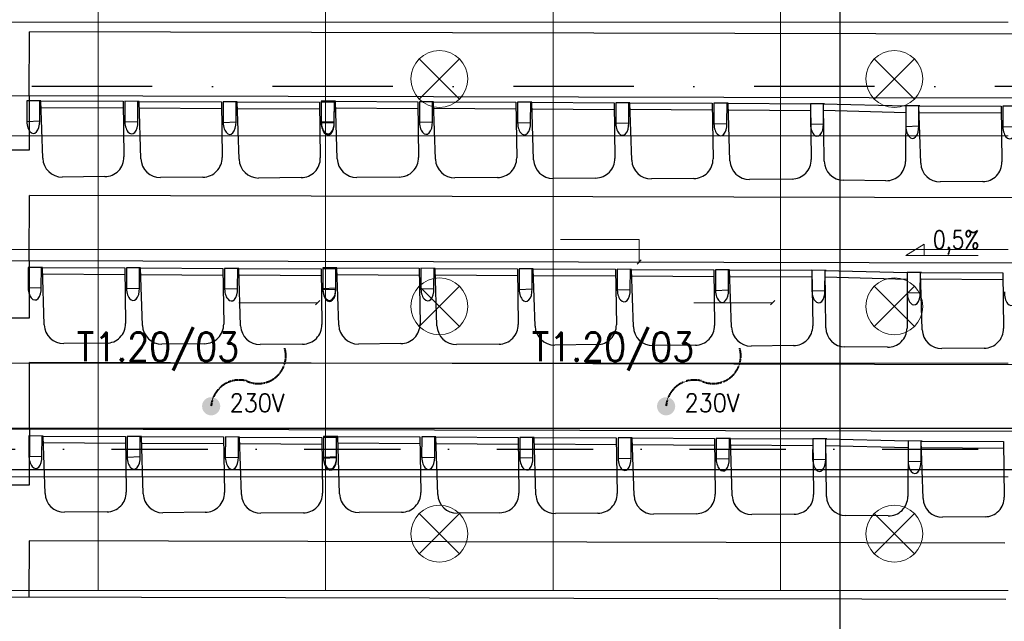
# Model space of a CAD drawing. Header units: millimetres. Extents: x -32221 to 212500, y 31663 to 93766.
# Tile 190 of 256: x 81058 to 86252, y 37833 to 41007. Entities that reach past the tile are written whole.
import ezdxf

# ---------------------------------------------------------------- set-up
doc = ezdxf.new("R2010")
doc.units = ezdxf.units.MM
doc.linetypes.add('DASHDOTX2', pattern=[50.8, 25.4, -12.7, 0, -12.7])
doc.linetypes.add('HIDDEN', pattern=[0.375, 0.25, -0.125])
for name, color, linetype in [('IE-ZASILANIA', 5, 'Continuous'), ('osie', 251, 'Continuous'), ('Sciany', 251, 'Continuous'), ('Wyposazenie', 251, 'Continuous')]:
    doc.layers.add(name, color=color, linetype=linetype)
for name, color, linetype, lineweight in [('kasetony', 251, 'Continuous', 5), ('lampy', 251, 'Continuous', 9), ('opis', 251, 'Continuous', 15)]:
    doc.layers.add(name, color=color, linetype=linetype, lineweight=lineweight)
doc.styles.add('ROMANS', font='romans.shx', dxfattribs={"width": 0.7})
doc.styles.get("Standard").update_dxf_attribs({"font": 'ARIALN.TTF'})

msp = doc.modelspace()

# ---------------------------------------------------------------- hatches: boundary and pattern name
at = {"layer": 'IE-ZASILANIA', "linetype": 'HIDDEN', "lineweight": 40}
h = msp.add_hatch(color=256, dxfattribs=at)
edge = h.paths.add_edge_path()
edge.add_ellipse((82068.238, 38967.713), major_axis=(33.941, 33.941), ratio=1, start_angle=327.952764, end_angle=507.952764)
edge.add_ellipse((82068.238, 38967.713), major_axis=(-33.941, 33.941), ratio=1, start_angle=57.952764, end_angle=237.952764)
h = msp.add_hatch(color=256, dxfattribs=at)
edge = h.paths.add_edge_path()
edge.add_ellipse((84468.238, 38967.713), major_axis=(33.941, 33.941), ratio=1, start_angle=327.952764, end_angle=507.952764)
edge.add_ellipse((84468.238, 38967.713), major_axis=(-33.941, 33.941), ratio=1, start_angle=57.952764, end_angle=237.952764)

# ---------------------------------------------------------------- linework, layer by layer
for centre, radius, start, end in [((82316.35, 39233.528), 145.972, 244.818751, 15.925672), ((84716.35, 39233.528), 145.972, 244.818751, 15.925672), ((82216.998, 38957.008), 149.145, 75.539272, 175.884073), ((84616.998, 38957.008), 149.145, 75.539272, 175.884073)]:
    msp.add_arc(centre, radius, start, end, dxfattribs=at)
at = {"layer": 'kasetony', "color": 251, "true_color": 0x636466}
for p, q in [((81472.266, 40994.948), (81472.266, 41594.948)), ((81472.266, 41594.948), (81472.266, 40994.948)), ((82672.266, 40994.948), (82672.266, 41594.948)), ((82672.266, 41594.948), (82672.266, 40994.948)), ((83872.266, 40994.948), (83872.266, 41594.948)), ((83872.266, 41594.948), (83872.266, 40994.948)), ((85072.266, 40994.948), (85072.266, 41594.948)), ((85072.266, 41594.948), (85072.266, 40994.948)), ((80272.266, 40994.948), (81472.266, 40994.948)), ((81472.266, 40994.948), (80272.266, 40994.948)), ((81472.266, 40994.948), (82672.266, 40994.948)), ((81472.266, 40394.948), (81472.266, 40994.948)), ((81472.266, 40994.948), (81472.266, 40394.948)), ((82672.266, 40994.948), (81472.266, 40994.948)), ((82672.266, 40994.948), (83872.266, 40994.948)), ((82672.266, 40394.948), (82672.266, 40994.948)), ((82672.266, 40994.948), (82672.266, 40394.948)), ((83872.266, 40994.948), (82672.266, 40994.948)), ((83872.266, 40994.948), (85072.266, 40994.948)), ((83872.266, 40394.948), (83872.266, 40994.948)), ((83872.266, 40994.948), (83872.266, 40394.948)), ((85072.266, 40994.948), (83872.266, 40994.948)), ((85072.266, 40994.948), (86272.266, 40994.948)), ((85072.266, 40394.948), (85072.266, 40994.948)), ((85072.266, 40994.948), (85072.266, 40394.948)), ((86272.266, 40994.948), (85072.266, 40994.948)), ((80272.266, 40394.948), (81472.266, 40394.948)), ((81472.266, 40394.948), (80272.266, 40394.948)), ((81472.266, 40394.948), (82672.266, 40394.948)), ((81472.266, 39794.948), (81472.266, 40394.948)), ((81472.266, 40394.948), (81472.266, 39794.948)), ((82672.266, 40394.948), (81472.266, 40394.948)), ((82672.266, 40394.948), (83872.266, 40394.948)), ((82672.266, 39794.948), (82672.266, 40394.948)), ((82672.266, 40394.948), (82672.266, 39794.948)), ((83872.266, 40394.948), (82672.266, 40394.948)), ((83872.266, 40394.948), (85072.266, 40394.948)), ((83872.266, 39794.948), (83872.266, 40394.948)), ((83872.266, 40394.948), (83872.266, 39794.948)), ((85072.266, 40394.948), (83872.266, 40394.948)), ((85072.266, 40394.948), (86272.266, 40394.948)), ((85072.266, 39794.948), (85072.266, 40394.948)), ((85072.266, 40394.948), (85072.266, 39794.948)), ((86272.266, 40394.948), (85072.266, 40394.948)), ((80272.266, 39794.948), (81472.266, 39794.948)), ((81472.266, 39794.948), (80272.266, 39794.948)), ((81472.266, 39794.948), (82672.266, 39794.948)), ((81472.266, 39194.948), (81472.266, 39794.948)), ((81472.266, 39794.948), (81472.266, 39194.948)), ((82672.266, 39794.948), (81472.266, 39794.948)), ((82672.266, 39794.948), (83872.266, 39794.948)), ((82672.266, 39194.948), (82672.266, 39794.948)), ((82672.266, 39794.948), (82672.266, 39194.948)), ((83872.266, 39794.948), (82672.266, 39794.948)), ((83872.266, 39794.948), (85072.266, 39794.948)), ((83872.266, 39194.948), (83872.266, 39794.948)), ((83872.266, 39794.948), (83872.266, 39194.948)), ((85072.266, 39794.948), (83872.266, 39794.948)), ((85072.266, 39794.948), (86272.266, 39794.948)), ((85072.266, 39194.948), (85072.266, 39794.948)), ((85072.266, 39794.948), (85072.266, 39194.948)), ((86272.266, 39794.948), (85072.266, 39794.948)), ((80272.266, 39194.948), (81472.266, 39194.948)), ((81472.266, 39194.948), (80272.266, 39194.948)), ((81472.266, 39194.948), (82672.266, 39194.948)), ((81472.266, 38594.948), (81472.266, 39194.948)), ((81472.266, 39194.948), (81472.266, 38594.948)), ((82672.266, 39194.948), (81472.266, 39194.948)), ((82672.266, 39194.948), (83872.266, 39194.948)), ((82672.266, 38594.948), (82672.266, 39194.948)), ((82672.266, 39194.948), (82672.266, 38594.948)), ((83872.266, 39194.948), (82672.266, 39194.948)), ((83872.266, 39194.948), (85072.266, 39194.948)), ((83872.266, 38594.948), (83872.266, 39194.948)), ((83872.266, 39194.948), (83872.266, 38594.948)), ((85072.266, 39194.948), (83872.266, 39194.948)), ((85072.266, 39194.948), (86272.266, 39194.948)), ((85072.266, 38594.948), (85072.266, 39194.948)), ((85072.266, 39194.948), (85072.266, 38594.948)), ((86272.266, 39194.948), (85072.266, 39194.948)), ((80272.266, 38594.948), (81472.266, 38594.948)), ((81472.266, 38594.948), (80272.266, 38594.948)), ((81472.266, 38594.948), (82672.266, 38594.948)), ((81472.266, 37994.948), (81472.266, 38594.948)), ((81472.266, 38594.948), (81472.266, 37994.948)), ((82672.266, 38594.948), (81472.266, 38594.948)), ((82672.266, 38594.948), (83872.266, 38594.948)), ((82672.266, 37994.948), (82672.266, 38594.948)), ((82672.266, 38594.948), (82672.266, 37994.948)), ((83872.266, 38594.948), (82672.266, 38594.948)), ((83872.266, 38594.948), (85072.266, 38594.948)), ((83872.266, 37994.948), (83872.266, 38594.948)), ((83872.266, 38594.948), (83872.266, 37994.948)), ((85072.266, 38594.948), (83872.266, 38594.948)), ((85072.266, 38594.948), (86272.266, 38594.948)), ((85072.266, 37994.948), (85072.266, 38594.948)), ((85072.266, 38594.948), (85072.266, 37994.948)), ((86272.266, 38594.948), (85072.266, 38594.948)), ((80272.266, 37994.948), (81472.266, 37994.948)), ((81472.266, 37994.948), (80272.266, 37994.948)), ((81472.266, 37994.948), (82672.266, 37994.948)), ((82672.266, 37994.948), (81472.266, 37994.948)), ((82672.266, 37994.948), (83872.266, 37994.948)), ((83872.266, 37994.948), (82672.266, 37994.948)), ((83872.266, 37994.948), (85072.266, 37994.948)), ((85072.266, 37994.948), (83872.266, 37994.948)), ((85072.266, 37994.948), (86272.266, 37994.948)), ((86272.266, 37994.948), (85072.266, 37994.948))]:
    msp.add_line(p, q, dxfattribs=at)
at = {"layer": 'lampy', "color": 251, "true_color": 0x636466}
for p, q in [((83166.2, 40801.014), (83378.332, 40588.882)), ((83378.332, 40801.014), (83166.2, 40588.882)), ((85566.2, 40801.014), (85778.332, 40588.882)), ((85778.332, 40801.014), (85566.2, 40588.882)), ((83166.2, 39601.014), (83378.332, 39388.882)), ((83378.332, 39601.014), (83166.2, 39388.882)), ((85566.2, 39601.014), (85778.332, 39388.882)), ((85778.332, 39601.014), (85566.2, 39388.882)), ((83166.2, 38401.014), (83378.332, 38188.882)), ((83378.332, 38401.014), (83166.2, 38188.882)), ((85566.2, 38401.014), (85778.332, 38188.882)), ((85778.332, 38401.014), (85566.2, 38188.882))]:
    msp.add_line(p, q, dxfattribs=at)
for centre in [(83272.266, 40694.948), (85672.266, 40694.948), (83272.266, 39494.948), (85672.266, 39494.948), (83272.266, 38294.948), (85672.266, 38294.948)]:
    msp.add_circle(centre, 150, dxfattribs=at)
at = {"layer": 'opis', "color": 251, "true_color": 0x636466}
for p, q in [((83910.42, 39848.479), (84326.26, 39848.479)), ((84326.26, 39848.479), (84326.254, 39728.248)), ((85732.059, 39762.556), (85829.401, 39823.469)), ((85829.401, 39823.469), (85829.401, 39762.556)), ((84315.019, 39717.013), (84337.489, 39739.483)), ((85732.059, 39762.556), (86114.276, 39762.556)), ((82214.084, 39513.905), (82629.925, 39513.905)), ((82618.684, 39502.67), (82641.154, 39525.14)), ((84614.092, 39513.905), (85029.933, 39513.905)), ((85018.692, 39502.67), (85041.162, 39525.14))]:
    msp.add_line(p, q, dxfattribs=at)
at = {"layer": 'osie', "color": 251, "true_color": 0x636466}
for p, q in [((85384.008, 64401.551), (85384.008, 32871.067)), ((79510.926, 38851.817), (89343.3, 38851.817)), ((89313.593, 38631.817), (79510.527, 38631.817))]:
    msp.add_line(p, q, dxfattribs=at)
at = {"layer": 'osie', "color": 251, "linetype": 'DASHDOTX2', "ltscale": 25, "true_color": 0x636466}
msp.add_line((93188.295, 40655.672), (77303.49, 40655.672), dxfattribs=at)
at = {"layer": 'osie', "color": 251, "linetype": 'DASHDOTX2', "ltscale": 20, "true_color": 0x636466}
msp.add_line((79510.726, 38741.817), (89328.447, 38741.817), dxfattribs=at)
at = {"layer": 'Sciany', "color": 251, "true_color": 0x636466}
for p, q in [((86306.97, 40593.614), (79637.653, 40609.322)), ((81108.799, 40605.857), (81108.123, 40318.81)), ((81108.123, 40318.81), (79637.365, 40320.276)), ((86306.757, 39721.996), (79636.784, 39737.706)), ((81108.889, 39734.239), (81108.589, 39432.927)), ((81108.18, 39432.928), (79636.482, 39434.394)), ((86317.614, 38833.928), (79643.665, 38849.647)), ((81109.335, 38846.195), (81109.042, 38551.521)), ((81108.641, 38551.522), (79635.603, 38552.99)), ((86260.94, 37947.777), (79635.015, 37963.383))]:
    msp.add_line(p, q, dxfattribs=at)
at = {"layer": 'Wyposazenie', "color": 251, "true_color": 0x636466}
for p, q in [((81108.799, 40605.857), (81109.596, 40944.05)), ((86318.988, 40931.78), (81109.596, 40944.05)), ((81095.209, 40579.493), (81095.055, 40470.786)), ((81170.038, 40579.115), (81095.209, 40579.493)), ((81163.841, 40473.008), (81164.377, 40579.144)), ((81170.038, 40579.115), (81604.055, 40576.924)), ((81179.826, 40276.236), (81170.038, 40579.115)), ((81604.055, 40576.924), (81608.359, 40283.105)), ((81613.12, 40576.878), (81612.966, 40468.17)), ((81613.12, 40576.878), (81612.966, 40468.17)), ((81682.288, 40576.529), (81613.12, 40576.878)), ((81687.949, 40576.5), (81613.12, 40576.878)), ((81681.752, 40470.393), (81682.288, 40576.529)), ((81681.752, 40470.393), (81682.288, 40576.529)), ((81687.949, 40576.5), (82121.966, 40574.308)), ((81697.736, 40273.62), (81687.949, 40576.5)), ((82121.966, 40574.308), (82126.27, 40280.489)), ((82131.031, 40574.262), (82130.877, 40465.554)), ((82131.031, 40574.262), (82130.877, 40465.554)), ((82200.199, 40573.913), (82131.031, 40574.262)), ((82205.86, 40573.884), (82131.031, 40574.262)), ((82199.663, 40467.777), (82200.199, 40573.913)), ((82199.663, 40467.777), (82200.199, 40573.913)), ((82205.86, 40573.884), (82639.877, 40571.692)), ((82215.647, 40271.005), (82205.86, 40573.884)), ((82639.877, 40571.692), (82644.181, 40277.874)), ((82648.942, 40571.647), (82648.788, 40462.939)), ((82648.95, 40577.287), (82648.796, 40468.579)), ((82718.11, 40571.297), (82648.942, 40571.647)), ((82723.779, 40576.909), (82648.95, 40577.287)), ((82717.574, 40465.162), (82718.11, 40571.297)), ((82717.582, 40470.801), (82718.118, 40576.937)), ((82723.779, 40576.909), (83157.796, 40574.717)), ((82733.566, 40274.029), (82723.779, 40576.909)), ((83157.796, 40574.717), (83162.1, 40280.898)), ((83166.861, 40574.671), (83166.707, 40465.963)), ((83166.861, 40574.671), (83166.707, 40465.963)), ((83236.029, 40574.322), (83166.861, 40574.671)), ((83241.69, 40574.293), (83166.861, 40574.671)), ((83235.493, 40468.186), (83236.029, 40574.322)), ((83235.493, 40468.186), (83236.029, 40574.322)), ((83241.69, 40574.293), (83675.706, 40572.101)), ((83251.477, 40271.414), (83241.69, 40574.293)), ((83675.706, 40572.101), (83680.011, 40278.283)), ((83684.772, 40572.055), (83684.618, 40463.348)), ((83684.772, 40572.055), (83684.618, 40463.348)), ((83753.939, 40571.706), (83684.772, 40572.055)), ((83759.601, 40571.677), (83684.772, 40572.055)), ((83753.403, 40465.57), (83753.939, 40571.706)), ((83753.403, 40465.57), (83753.939, 40571.706)), ((83759.601, 40571.677), (84193.617, 40569.486)), ((83769.388, 40268.798), (83759.601, 40571.677)), ((84193.617, 40569.486), (84197.922, 40275.667)), ((84202.683, 40569.44), (84202.529, 40460.732)), ((84202.683, 40569.44), (84202.529, 40460.732)), ((84271.85, 40569.091), (84202.683, 40569.44)), ((84277.512, 40569.062), (84202.683, 40569.44)), ((84271.314, 40462.955), (84271.85, 40569.091)), ((84271.314, 40462.955), (84271.85, 40569.091)), ((84277.512, 40569.062), (84711.528, 40566.87)), ((84287.299, 40266.182), (84277.512, 40569.062)), ((84711.528, 40566.87), (84715.832, 40273.051)), ((84720.594, 40566.824), (84720.439, 40458.116)), ((84720.594, 40566.824), (84720.439, 40458.116)), ((84789.761, 40566.475), (84720.594, 40566.824)), ((84795.422, 40566.446), (84720.594, 40566.824)), ((84789.225, 40460.339), (84789.761, 40566.475)), ((84789.225, 40460.339), (84789.761, 40566.475)), ((84795.422, 40566.446), (85229.439, 40564.254)), ((84805.21, 40263.567), (84795.422, 40566.446)), ((81171.318, 40544.693), (81604.573, 40541.563)), ((81689.229, 40542.078), (82122.484, 40538.948)), ((82207.14, 40539.462), (82640.395, 40536.332)), ((82725.059, 40542.487), (83158.314, 40539.356)), ((83242.969, 40539.871), (83676.224, 40536.741)), ((83760.88, 40537.255), (84194.135, 40534.125)), ((84278.791, 40534.64), (84712.046, 40531.51)), ((84796.702, 40532.024), (85229.957, 40528.894)), ((85229.439, 40564.254), (85229.285, 40455.547)), ((85229.439, 40564.254), (85229.285, 40455.547)), ((85229.439, 40564.254), (85233.743, 40270.436)), ((85298.607, 40563.905), (85229.439, 40564.254)), ((85304.268, 40563.877), (85229.439, 40564.254)), ((85298.071, 40457.769), (85298.607, 40563.905)), ((85298.071, 40457.769), (85298.607, 40563.905)), ((85298.607, 40563.905), (85732.501, 40553.362)), ((85302.564, 40260.893), (85298.607, 40563.905)), ((85299.224, 40529.465), (85732.338, 40517.998)), ((85732.501, 40553.362), (85731.15, 40259.515)), ((85732.501, 40553.362), (85732.346, 40444.654)), ((85732.501, 40553.362), (85732.346, 40444.654)), ((85801.668, 40553.013), (85732.501, 40553.362)), ((85807.329, 40552.984), (85732.501, 40553.362)), ((85801.132, 40446.877), (85801.668, 40553.013)), ((85801.132, 40446.877), (85801.668, 40553.013)), ((85801.668, 40553.013), (86235.685, 40550.821)), ((85811.456, 40250.133), (85801.668, 40553.013)), ((85802.948, 40518.591), (86236.203, 40515.461)), ((86235.685, 40550.821), (86239.989, 40257.002)), ((86244.75, 40550.775), (86244.596, 40442.067)), ((86313.918, 40550.426), (86244.75, 40550.775)), ((81095.055, 40470.786), (81163.841, 40473.008)), ((81612.966, 40468.17), (81681.752, 40470.393)), ((81612.966, 40468.17), (81681.752, 40470.393)), ((82130.877, 40465.554), (82199.663, 40467.777)), ((82130.877, 40465.554), (82199.663, 40467.777)), ((82648.788, 40462.939), (82717.574, 40465.162)), ((82648.796, 40468.579), (82717.582, 40470.801)), ((83166.707, 40465.963), (83235.493, 40468.186)), ((83166.707, 40465.963), (83235.493, 40468.186)), ((83684.618, 40463.348), (83753.403, 40465.57)), ((83684.618, 40463.348), (83753.403, 40465.57)), ((84202.529, 40460.732), (84271.314, 40462.955)), ((84202.529, 40460.732), (84271.314, 40462.955)), ((84720.439, 40458.116), (84789.225, 40460.339)), ((84720.439, 40458.116), (84789.225, 40460.339)), ((85229.285, 40455.547), (85298.071, 40457.769)), ((85229.285, 40455.547), (85298.071, 40457.769)), ((85732.346, 40444.654), (85801.132, 40446.877)), ((85732.346, 40444.654), (85801.132, 40446.877)), ((86244.596, 40442.067), (86313.382, 40444.29)), ((81507.082, 40179.38), (81282.948, 40177.311)), ((82024.993, 40176.765), (81800.859, 40174.695)), ((82542.904, 40174.149), (82318.77, 40172.08)), ((83060.823, 40177.173), (82836.689, 40175.104)), ((83578.734, 40174.558), (83354.599, 40172.488)), ((84096.645, 40171.942), (83872.51, 40169.873)), ((84614.556, 40169.327), (84390.421, 40167.257)), ((85132.467, 40166.711), (84908.332, 40164.642)), ((85627.896, 40157.758), (85403.764, 40160.002)), ((86138.712, 40153.278), (85914.578, 40151.208)), ((81108.889, 39734.239), (81109.704, 40079.947)), ((86311.66, 40067.695), (81109.704, 40079.947)), ((81103.275, 39700.443), (81103.121, 39591.735)), ((81178.104, 39700.065), (81103.275, 39700.443)), ((81171.907, 39593.958), (81172.443, 39700.094)), ((81178.104, 39700.065), (81612.121, 39697.874)), ((81187.891, 39397.186), (81178.104, 39700.065)), ((81612.121, 39697.874), (81616.425, 39404.055)), ((81621.186, 39697.828), (81621.032, 39589.12)), ((81621.186, 39697.828), (81621.032, 39589.12)), ((81690.354, 39697.478), (81621.186, 39697.828)), ((81696.015, 39697.45), (81621.186, 39697.828)), ((81689.818, 39591.343), (81690.354, 39697.478)), ((81689.818, 39591.343), (81690.354, 39697.478)), ((81696.015, 39697.45), (82130.031, 39695.258)), ((81705.802, 39394.57), (81696.015, 39697.45)), ((82130.031, 39695.258), (82134.336, 39401.439)), ((82139.097, 39695.212), (82138.943, 39586.504)), ((82139.097, 39695.212), (82138.943, 39586.504)), ((82208.264, 39694.863), (82139.097, 39695.212)), ((82213.926, 39694.834), (82139.097, 39695.212)), ((82207.728, 39588.727), (82208.264, 39694.863)), ((82207.728, 39588.727), (82208.264, 39694.863)), ((82213.926, 39694.834), (82647.942, 39692.642)), ((82223.713, 39391.955), (82213.926, 39694.834)), ((82647.942, 39692.642), (82652.247, 39398.824)), ((82657.008, 39692.597), (82656.854, 39583.889)), ((82657.016, 39698.236), (82656.862, 39589.529)), ((82726.175, 39692.247), (82657.008, 39692.597)), ((82731.845, 39697.859), (82657.016, 39698.236)), ((82725.639, 39586.112), (82726.175, 39692.247)), ((82725.647, 39591.751), (82726.183, 39697.887)), ((82731.845, 39697.859), (83165.861, 39695.667)), ((82741.632, 39394.979), (82731.845, 39697.859)), ((83165.861, 39695.667), (83170.165, 39401.848)), ((83174.927, 39695.621), (83174.772, 39586.913)), ((83174.927, 39695.621), (83174.772, 39586.913)), ((83244.094, 39695.272), (83174.927, 39695.621)), ((83249.755, 39695.243), (83174.927, 39695.621)), ((83243.558, 39589.136), (83244.094, 39695.272)), ((83243.558, 39589.136), (83244.094, 39695.272)), ((83249.755, 39695.243), (83683.772, 39693.051)), ((83259.543, 39392.363), (83249.755, 39695.243)), ((83683.772, 39693.051), (83688.076, 39399.232)), ((83692.838, 39693.005), (83692.683, 39584.297)), ((83692.838, 39693.005), (83692.683, 39584.297)), ((83762.005, 39692.656), (83692.838, 39693.005)), ((83767.666, 39692.627), (83692.838, 39693.005)), ((83761.469, 39586.52), (83762.005, 39692.656)), ((83761.469, 39586.52), (83762.005, 39692.656)), ((83767.666, 39692.627), (84201.683, 39690.436)), ((83777.454, 39389.748), (83767.666, 39692.627)), ((84201.683, 39690.436), (84205.987, 39396.617)), ((84210.749, 39690.39), (84210.594, 39581.682)), ((84210.749, 39690.39), (84210.594, 39581.682)), ((84279.916, 39690.04), (84210.749, 39690.39)), ((84285.577, 39690.012), (84210.749, 39690.39)), ((84279.38, 39583.905), (84279.916, 39690.04)), ((84279.38, 39583.905), (84279.916, 39690.04)), ((84285.577, 39690.012), (84719.594, 39687.82)), ((84295.365, 39387.132), (84285.577, 39690.012)), ((84719.594, 39687.82), (84723.898, 39394.001)), ((84728.66, 39687.774), (84728.505, 39579.066)), ((84728.66, 39687.774), (84728.505, 39579.066)), ((84797.827, 39687.425), (84728.66, 39687.774)), ((84803.488, 39687.396), (84728.66, 39687.774)), ((84797.291, 39581.289), (84797.827, 39687.425)), ((84797.291, 39581.289), (84797.827, 39687.425)), ((84803.488, 39687.396), (85237.505, 39685.204)), ((84813.276, 39384.517), (84803.488, 39687.396)), ((85237.505, 39685.204), (85237.35, 39576.497)), ((85237.505, 39685.204), (85237.35, 39576.497)), ((85237.505, 39685.204), (85241.809, 39391.386)), ((85306.672, 39684.855), (85237.505, 39685.204)), ((85312.334, 39684.827), (85237.505, 39685.204)), ((85306.136, 39578.719), (85306.672, 39684.855)), ((85306.136, 39578.719), (85306.672, 39684.855)), ((85306.672, 39684.855), (85740.566, 39674.312)), ((85310.63, 39381.843), (85306.672, 39684.855)), ((81179.384, 39665.643), (81612.639, 39662.513)), ((81697.294, 39663.028), (82130.549, 39659.898)), ((82215.205, 39660.412), (82648.46, 39657.282)), ((82733.124, 39663.436), (83166.379, 39660.306)), ((83251.035, 39660.821), (83684.29, 39657.691)), ((83768.946, 39658.205), (84202.201, 39655.075)), ((84286.857, 39655.59), (84720.112, 39652.46)), ((84804.768, 39652.974), (85238.023, 39649.844)), ((85307.289, 39650.415), (85740.404, 39638.948)), ((85740.566, 39674.312), (85739.216, 39380.465)), ((85740.566, 39674.312), (85740.412, 39565.604)), ((85740.566, 39674.312), (85740.412, 39565.604)), ((85809.734, 39673.963), (85740.566, 39674.312)), ((85815.395, 39673.934), (85740.566, 39674.312)), ((85809.198, 39567.827), (85809.734, 39673.963)), ((85809.198, 39567.827), (85809.734, 39673.963)), ((85809.734, 39673.963), (86243.751, 39671.771)), ((85819.521, 39371.083), (85809.734, 39673.963)), ((85811.014, 39639.541), (86244.269, 39636.41)), ((86243.751, 39671.771), (86248.055, 39377.952)), ((81103.121, 39591.735), (81171.907, 39593.958)), ((81621.032, 39589.12), (81689.818, 39591.343)), ((81621.032, 39589.12), (81689.818, 39591.343)), ((82138.943, 39586.504), (82207.728, 39588.727)), ((82138.943, 39586.504), (82207.728, 39588.727)), ((82656.854, 39583.889), (82725.639, 39586.112)), ((82656.862, 39589.529), (82725.647, 39591.751)), ((83174.772, 39586.913), (83243.558, 39589.136)), ((83174.772, 39586.913), (83243.558, 39589.136)), ((83692.683, 39584.297), (83761.469, 39586.52)), ((83692.683, 39584.297), (83761.469, 39586.52)), ((84210.594, 39581.682), (84279.38, 39583.905)), ((84210.594, 39581.682), (84279.38, 39583.905)), ((84728.505, 39579.066), (84797.291, 39581.289)), ((84728.505, 39579.066), (84797.291, 39581.289)), ((85237.35, 39576.497), (85306.136, 39578.719)), ((85237.35, 39576.497), (85306.136, 39578.719)), ((85740.412, 39565.604), (85809.198, 39567.827)), ((85740.412, 39565.604), (85809.198, 39567.827)), ((81515.148, 39300.33), (81291.014, 39298.261)), ((82033.059, 39297.715), (81808.924, 39295.645)), ((82550.97, 39295.099), (82326.835, 39293.029)), ((83068.889, 39298.123), (82844.754, 39296.054)), ((83586.8, 39295.508), (83362.665, 39293.438)), ((84104.711, 39292.892), (83880.576, 39290.823)), ((84622.621, 39290.277), (84398.487, 39288.207)), ((85140.532, 39287.661), (84916.398, 39285.591)), ((85635.962, 39278.708), (85411.829, 39280.952)), ((86146.778, 39274.227), (85922.644, 39272.158)), ((81109.335, 38846.195), (81110.163, 39197.799)), ((86311.905, 39185.547), (81110.163, 39197.799)), ((81107.244, 38810.87), (81107.09, 38702.162)), ((81182.073, 38810.492), (81107.244, 38810.87)), ((81175.876, 38704.385), (81176.412, 38810.52)), ((81182.073, 38810.492), (81616.09, 38808.3)), ((81191.861, 38507.612), (81182.073, 38810.492)), ((81616.09, 38808.3), (81620.394, 38514.481)), ((81625.155, 38808.254), (81625.001, 38699.546)), ((81625.155, 38808.254), (81625.001, 38699.546)), ((81694.323, 38807.905), (81625.155, 38808.254)), ((81699.984, 38807.876), (81625.155, 38808.254)), ((81693.787, 38701.769), (81694.323, 38807.905)), ((81693.787, 38701.769), (81694.323, 38807.905)), ((81699.984, 38807.876), (82134.001, 38805.684)), ((81709.771, 38504.997), (81699.984, 38807.876)), ((82134.001, 38805.684), (82138.305, 38511.866)), ((82143.066, 38805.639), (82142.912, 38696.931)), ((82143.066, 38805.639), (82142.912, 38696.931)), ((82212.234, 38805.289), (82143.066, 38805.639)), ((82217.895, 38805.261), (82143.066, 38805.639)), ((82211.698, 38699.154), (82212.234, 38805.289)), ((82211.698, 38699.154), (82212.234, 38805.289)), ((82217.895, 38805.261), (82651.912, 38803.069)), ((82227.682, 38502.381), (82217.895, 38805.261)), ((82651.912, 38803.069), (82656.216, 38509.25)), ((82660.977, 38803.023), (82660.823, 38694.315)), ((82660.985, 38808.663), (82660.831, 38699.955)), ((82730.145, 38802.674), (82660.977, 38803.023)), ((82735.814, 38808.285), (82660.985, 38808.663)), ((82729.609, 38696.538), (82730.145, 38802.674)), ((82729.617, 38702.178), (82730.153, 38808.314)), ((82735.814, 38808.285), (83169.831, 38806.093)), ((82745.601, 38505.406), (82735.814, 38808.285)), ((83169.831, 38806.093), (83174.135, 38512.274)), ((83178.896, 38806.047), (83178.742, 38697.339)), ((83178.896, 38806.047), (83178.742, 38697.339)), ((83248.064, 38805.698), (83178.896, 38806.047)), ((83253.725, 38805.669), (83178.896, 38806.047)), ((83247.528, 38699.562), (83248.064, 38805.698)), ((83247.528, 38699.562), (83248.064, 38805.698)), ((83253.725, 38805.669), (83687.741, 38803.478)), ((83263.512, 38502.79), (83253.725, 38805.669)), ((83687.741, 38803.478), (83692.046, 38509.659)), ((83696.807, 38803.432), (83696.653, 38694.724)), ((83696.807, 38803.432), (83696.653, 38694.724)), ((83765.974, 38803.082), (83696.807, 38803.432)), ((83771.636, 38803.054), (83696.807, 38803.432)), ((83765.438, 38696.947), (83765.974, 38803.082)), ((83765.438, 38696.947), (83765.974, 38803.082)), ((83771.636, 38803.054), (84205.652, 38800.862)), ((83781.423, 38500.174), (83771.636, 38803.054)), ((84205.652, 38800.862), (84209.957, 38507.043)), ((84214.718, 38800.816), (84214.564, 38692.108)), ((84214.718, 38800.816), (84214.564, 38692.108)), ((84283.885, 38800.467), (84214.718, 38800.816)), ((84289.547, 38800.438), (84214.718, 38800.816)), ((84283.349, 38694.331), (84283.885, 38800.467)), ((84283.349, 38694.331), (84283.885, 38800.467)), ((84289.547, 38800.438), (84723.563, 38798.246)), ((84299.334, 38497.559), (84289.547, 38800.438)), ((81183.353, 38776.07), (81616.608, 38772.94)), ((81701.264, 38773.454), (82134.519, 38770.324)), ((82219.175, 38770.839), (82652.43, 38767.709)), ((82737.094, 38773.863), (83170.349, 38770.733)), ((83255.004, 38771.247), (83688.259, 38768.117)), ((83772.915, 38768.632), (84206.17, 38765.502)), ((84290.826, 38766.016), (84724.081, 38762.886)), ((84723.563, 38798.246), (84727.867, 38504.428)), ((84732.629, 38798.201), (84732.474, 38689.493)), ((84732.629, 38798.201), (84732.474, 38689.493)), ((84801.796, 38797.851), (84732.629, 38798.201)), ((84807.457, 38797.823), (84732.629, 38798.201)), ((84801.26, 38691.716), (84801.796, 38797.851)), ((84801.26, 38691.716), (84801.796, 38797.851)), ((84807.457, 38797.823), (85241.474, 38795.631)), ((84817.245, 38494.943), (84807.457, 38797.823)), ((84808.737, 38763.401), (85241.992, 38760.271)), ((85241.474, 38795.631), (85241.32, 38686.923)), ((85241.474, 38795.631), (85241.32, 38686.923)), ((85241.474, 38795.631), (85245.778, 38501.812)), ((85310.642, 38795.282), (85241.474, 38795.631)), ((85316.303, 38795.253), (85241.474, 38795.631)), ((85310.106, 38689.146), (85310.642, 38795.282)), ((85310.106, 38689.146), (85310.642, 38795.282)), ((85310.642, 38795.282), (85744.536, 38784.738)), ((85314.599, 38492.27), (85310.642, 38795.282)), ((85311.259, 38760.841), (85744.373, 38749.375)), ((85744.536, 38784.738), (85743.185, 38490.891)), ((85744.536, 38784.738), (85744.381, 38676.031)), ((85744.536, 38784.738), (85744.381, 38676.031)), ((85813.703, 38784.389), (85744.536, 38784.738)), ((85819.364, 38784.361), (85744.536, 38784.738)), ((85813.167, 38678.253), (85813.703, 38784.389)), ((85813.167, 38678.253), (85813.703, 38784.389)), ((85813.703, 38784.389), (86247.72, 38782.197)), ((85823.491, 38481.51), (85813.703, 38784.389)), ((85814.983, 38749.967), (86248.238, 38746.837)), ((86247.72, 38782.197), (86252.024, 38488.379)), ((81107.09, 38702.162), (81175.876, 38704.385)), ((81625.001, 38699.546), (81693.787, 38701.769)), ((81625.001, 38699.546), (81693.787, 38701.769)), ((82142.912, 38696.931), (82211.698, 38699.154)), ((82142.912, 38696.931), (82211.698, 38699.154)), ((82660.823, 38694.315), (82729.609, 38696.538)), ((82660.831, 38699.955), (82729.617, 38702.178)), ((83178.742, 38697.339), (83247.528, 38699.562)), ((83178.742, 38697.339), (83247.528, 38699.562)), ((83696.653, 38694.724), (83765.438, 38696.947)), ((83696.653, 38694.724), (83765.438, 38696.947)), ((84214.564, 38692.108), (84283.349, 38694.331)), ((84214.564, 38692.108), (84283.349, 38694.331)), ((84732.474, 38689.493), (84801.26, 38691.716)), ((84732.474, 38689.493), (84801.26, 38691.716)), ((85241.32, 38686.923), (85310.106, 38689.146)), ((85241.32, 38686.923), (85310.106, 38689.146)), ((85744.381, 38676.031), (85813.167, 38678.253)), ((85744.381, 38676.031), (85813.167, 38678.253)), ((81519.117, 38410.757), (81294.983, 38408.687)), ((82037.028, 38408.141), (81812.894, 38406.071)), ((82554.939, 38405.526), (82330.805, 38403.456)), ((83072.858, 38408.55), (82848.724, 38406.48)), ((83590.769, 38405.934), (83366.634, 38403.865)), ((84108.68, 38403.319), (83884.545, 38401.249)), ((84626.591, 38400.703), (84402.456, 38398.633)), ((85144.502, 38398.088), (84920.367, 38396.018)), ((85639.931, 38389.135), (85415.799, 38391.378)), ((86150.747, 38384.654), (85926.613, 38382.584)), ((81107.949, 38257.785), (81107.248, 37959.915)), ((86254.655, 38245.663), (81107.949, 38257.785))]:
    msp.add_line(p, q, dxfattribs=at)
for centre, start, end in [((81282.004, 40279.538), 181.850846, 270.529054), ((81506.138, 40281.608), 270.529054, 0.839276), ((81799.915, 40276.922), 181.850846, 270.529054), ((82024.049, 40278.992), 270.529054, 0.839276), ((82317.826, 40274.307), 181.850846, 270.529054), ((82541.96, 40276.376), 270.529054, 0.839276), ((82835.745, 40277.331), 181.850846, 270.529054), ((83059.879, 40279.401), 270.529054, 0.839276), ((83353.655, 40274.715), 181.850846, 270.529054), ((83577.79, 40276.785), 270.529054, 0.839276), ((83871.566, 40272.1), 181.850846, 270.529054), ((84095.701, 40274.17), 270.529054, 0.839276), ((84389.477, 40269.484), 181.850846, 270.529054), ((84613.612, 40271.554), 270.529054, 0.839276), ((84907.388, 40266.869), 181.850846, 270.529054), ((85131.523, 40268.938), 270.529054, 0.839276), ((85404.787, 40262.228), 180.748252, 269.42646), ((85628.92, 40259.985), 269.42646, 359.736681), ((86137.768, 40255.505), 270.529054, 0.839276), ((85913.634, 40253.435), 181.850846, 270.529054), ((81290.07, 39400.488), 181.850846, 270.529054), ((81514.204, 39402.557), 270.529054, 0.839276), ((81807.98, 39397.872), 181.850846, 270.529054), ((82032.115, 39399.942), 270.529054, 0.839276), ((82325.891, 39395.257), 181.850846, 270.529054), ((82550.026, 39397.326), 270.529054, 0.839276), ((82843.81, 39398.281), 181.850846, 270.529054), ((83067.945, 39400.351), 270.529054, 0.839276), ((83361.721, 39395.665), 181.850846, 270.529054), ((83585.856, 39397.735), 270.529054, 0.839276), ((83879.632, 39393.05), 181.850846, 270.529054), ((84103.767, 39395.119), 270.529054, 0.839276), ((84397.543, 39390.434), 181.850846, 270.529054), ((84621.678, 39392.504), 270.529054, 0.839276), ((84915.454, 39387.819), 181.850846, 270.529054), ((85139.588, 39389.888), 270.529054, 0.839276), ((85412.853, 39383.178), 180.748252, 269.42646), ((85636.985, 39380.935), 269.42646, 359.736681), ((86145.834, 39376.455), 270.529054, 0.839276), ((85921.7, 39374.385), 181.850846, 270.529054), ((81294.039, 38510.914), 181.850846, 270.529054), ((81518.173, 38512.984), 270.529054, 0.839276), ((81811.95, 38508.299), 181.850846, 270.529054), ((82036.084, 38510.368), 270.529054, 0.839276), ((82329.861, 38505.683), 181.850846, 270.529054), ((82553.995, 38507.753), 270.529054, 0.839276), ((82847.78, 38508.707), 181.850846, 270.529054), ((83071.914, 38510.777), 270.529054, 0.839276), ((83365.69, 38506.092), 181.850846, 270.529054), ((83589.825, 38508.161), 270.529054, 0.839276), ((83883.601, 38503.476), 181.850846, 270.529054), ((84107.736, 38505.546), 270.529054, 0.839276), ((84401.512, 38500.861), 181.850846, 270.529054), ((84625.647, 38502.93), 270.529054, 0.839276), ((84919.423, 38498.245), 181.850846, 270.529054), ((85143.558, 38500.315), 270.529054, 0.839276), ((85416.822, 38493.605), 180.748252, 269.42646), ((85640.955, 38491.361), 269.42646, 359.736681), ((86149.803, 38486.881), 270.529054, 0.839276), ((85925.669, 38484.811), 181.850846, 270.529054)]:
    msp.add_arc(centre, 102.232, start, end, dxfattribs=at)
for centre in [(81129.448, 40471.897), (81647.359, 40469.281), (81647.359, 40469.281), (82165.27, 40466.666), (82165.27, 40466.666), (82683.181, 40464.05), (82683.189, 40469.69), (83201.1, 40467.074), (83201.1, 40467.074), (83719.011, 40464.459), (83719.011, 40464.459), (84236.921, 40461.843), (84236.921, 40461.843), (84754.832, 40459.228), (84754.832, 40459.228), (85263.678, 40456.658), (85263.678, 40456.658), (85766.739, 40445.766), (85766.739, 40445.766), (86278.989, 40443.179), (81137.514, 39592.847), (81655.425, 39590.231), (81655.425, 39590.231), (82173.336, 39587.616), (82173.336, 39587.616), (82691.246, 39585), (82691.254, 39590.64), (83209.165, 39588.024), (83209.165, 39588.024), (83727.076, 39585.409), (83727.076, 39585.409), (84244.987, 39582.793), (84244.987, 39582.793), (84762.898, 39580.178), (84762.898, 39580.178), (85271.743, 39577.608), (85271.743, 39577.608), (85774.805, 39566.715), (85774.805, 39566.715), (86287.055, 39564.129), (81141.483, 38703.273), (81659.394, 38700.658), (81659.394, 38700.658), (82177.305, 38698.042), (82177.305, 38698.042), (82695.216, 38695.427), (82695.224, 38701.066), (83213.135, 38698.451), (83213.135, 38698.451), (83731.046, 38695.835), (83731.046, 38695.835), (84248.956, 38693.22), (84248.956, 38693.22), (84766.867, 38690.604), (84766.867, 38690.604), (85275.713, 38688.034), (85275.713, 38688.034), (85778.774, 38677.142), (85778.774, 38677.142)]:
    msp.add_ellipse(centre, major_axis=(-2.082, 64.439), ratio=0.53373009, start_param=1.44454642, end_param=4.71238898, dxfattribs=at)

# ---------------------------------------------------------------- texts
at = {"layer": 'IE-ZASILANIA', "style": 'ROMANS', "width": 0.9}
for s, height, p in [('T1.20/03', 150, (81359.52, 39206.363)), ('T1.20/03', 150, (83759.52, 39206.363)), ('230V', 96, (82166.303, 38937.983)), ('230V', 96, (84566.303, 38937.983))]:
    msp.add_text(s, height=height, dxfattribs=at).set_placement(p)
at = {"layer": 'opis', "color": 251, "true_color": 0x636466, "insert": (85876.795, 39894.473), "char_height": 96, "width": 746.63813, "attachment_point": 1}
msp.add_mtext('{\\Fromans|c238;\\W0.8;0,5%}', dxfattribs=at)

doc.saveas('drawing.dxf')
